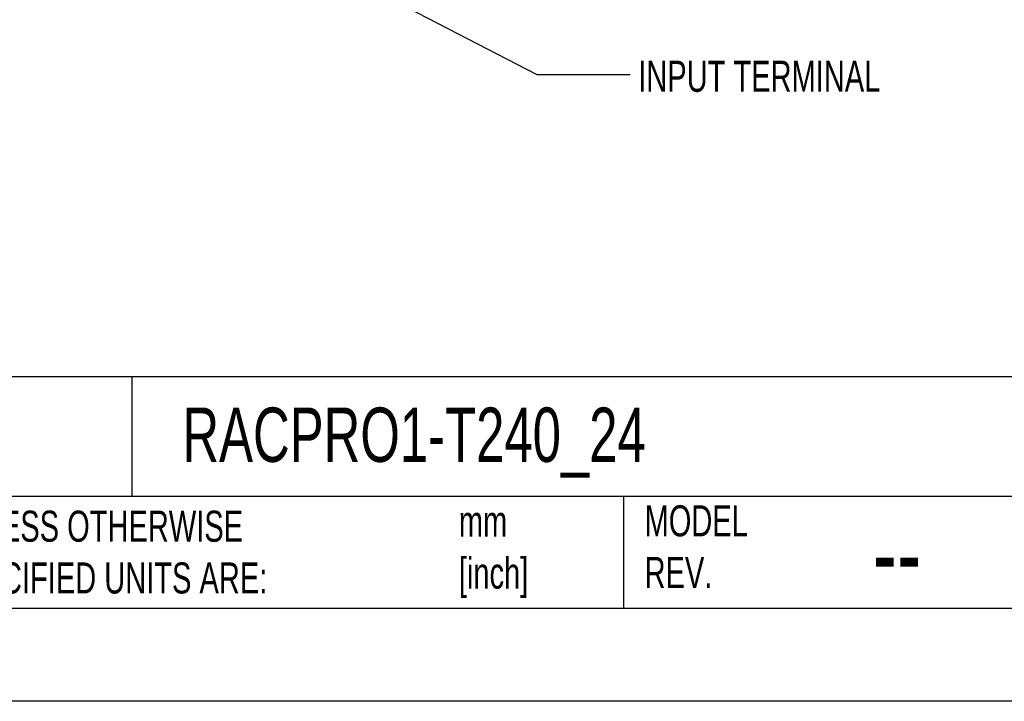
# Model space of a CAD drawing. Header units: millimetres. Extents: x 0 to 559, y 0 to 432.
# Tile 16 of 47: x 296 to 431, y 0 to 93. Entities that reach past the tile are written whole.
import ezdxf

# ---------------------------------------------------------------- set-up
doc = ezdxf.new("R2010")
doc.units = ezdxf.units.MM
doc.header["$LTSCALE"] = 2
doc.layers.add('DIMENSIONS', color=140, linetype='Continuous', lineweight=25)
doc.layers.add('TEXT', color=140, linetype='Continuous', lineweight=25)
doc.styles.add('SLDTEXTSTYLE0', font='TXT', dxfattribs={"width": 0.7})
doc.dimstyles.new('SLDDIMSTYLE0', dxfattribs={"dimtxt": 0.18, "dimasz": 6.604, "dimexe": 0, "dimexo": 0.0625, "dimgap": 0, "dimtad": 0, "dimtih": 1, "dimtoh": 1, "dimdec": 0, "dimrnd": 1e-09, "dimzin": 0, "dimdsep": 46, "dimtxsty": 'Standard', "dimsah": 1, "dimcen": 0.09, "dimadec": 0, "dimazin": 0, "dimtfac": 6.604, "dimtdec": 0, "dimtofl": 0, "dimtmove": 0, "dimatfit": 3, "dimfxl": 0, "dimfrac": 2, "dimtolj": 1, "dimtzin": 0, "dimarcsym": 0})

msp = doc.modelspace()

# ---------------------------------------------------------------- linework, layer by layer
at = {"color": 7, "linetype": 'Continuous'}
msp.add_line((558.80494, 0.005348), (0.00494, 0.005348), dxfattribs=at)
at = {"layer": 'TEXT'}
for p, q in [((546.1, 44.252215), (12.7, 44.252215)), ((311.517791, 44.252215), (311.517791, 27.94)), ((546.1, 27.94), (12.7, 27.94)), ((378.601335, 27.94), (378.601335, 12.7)), ((12.7, 12.7), (546.1, 12.7))]:
    msp.add_line(p, q, dxfattribs=at)

# ---------------------------------------------------------------- texts
at = {"layer": 'DIMENSIONS', "insert": (380.599797, 87.325843), "char_height": 4.23333333, "attachment_point": 1, "style": 'SLDTEXTSTYLE0'}
msp.add_mtext('INPUT TERMINAL', dxfattribs=at)
at = {"layer": 'TEXT', "attachment_point": 1, "style": 'SLDTEXTSTYLE0'}
for s, insert, char_height in [('RACPRO1-T240_24', (318.415444, 40.046887), 7.40833333), ('UNLESS OTHERWISE ^JSPECIFIED UNITS ARE:', (285.738257, 25.993144), 4.23333333), ('mm^J[inch]', (356.127624, 26.658288), 4.2333333), ('MODEL ^JREV.', (381.467348, 26.727988), 4.23333333), ('--', (412.595876, 25.468524), 10.5833333)]:
    msp.add_mtext(s, dxfattribs=dict(at, insert=insert, char_height=char_height))

# ---------------------------------------------------------------- leaders
at = {"layer": 'DIMENSIONS'}
msp.add_leader([(339.116011, 99.757475), (366.779735, 85.445426), (379.479735, 85.445426)], dimstyle='SLDDIMSTYLE0', dxfattribs=at)

doc.saveas('drawing.dxf')
